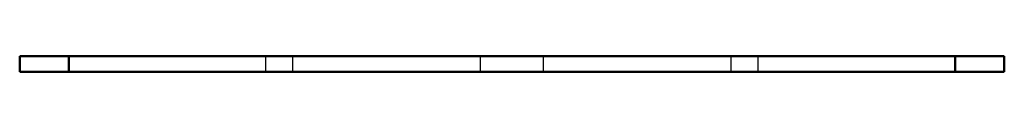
# Model space of a CAD drawing. Header units: millimetres. Extents: x -25 to 25, y 0 to 0.8.
import ezdxf

# ---------------------------------------------------------------- set-up
doc = ezdxf.new("R2010")
doc.units = ezdxf.units.MM
doc.linetypes.add('Dashed', pattern=[2, 1, -1])
doc.layers.add('AM_0', color=7, linetype='Continuous', lineweight=30)
doc.layers.add('AM_3', color=7, linetype='Dashed', lineweight=5)

msp = doc.modelspace()

# ---------------------------------------------------------------- linework, layer by layer
at = {"layer": 'AM_0', "color": 7, "linetype": 'Continuous', "lineweight": 50}
for p, q in [((25, 0.8), (-25, 0.8)), ((-25, 0), (-25, 0.8)), ((-22.5, 0), (-22.5, 0.8)), ((22.5, 0), (22.5, 0.8)), ((25, 0), (25, 0.8)), ((-25, 0), (25, 0))]:
    msp.add_line(p, q, dxfattribs=at)
at = {"layer": 'AM_3', "color": 6, "linetype": 'Dashed', "lineweight": 25}
for p, q in [((-12.5, 0), (-12.5, 0.8)), ((-11.136, 0), (-11.136, 0.8)), ((-1.6, 0), (-1.6, 0.8)), ((1.6, 0), (1.6, 0.8)), ((11.136, 0), (11.136, 0.8)), ((12.5, 0), (12.5, 0.8))]:
    msp.add_line(p, q, dxfattribs=at)

doc.saveas('drawing.dxf')
